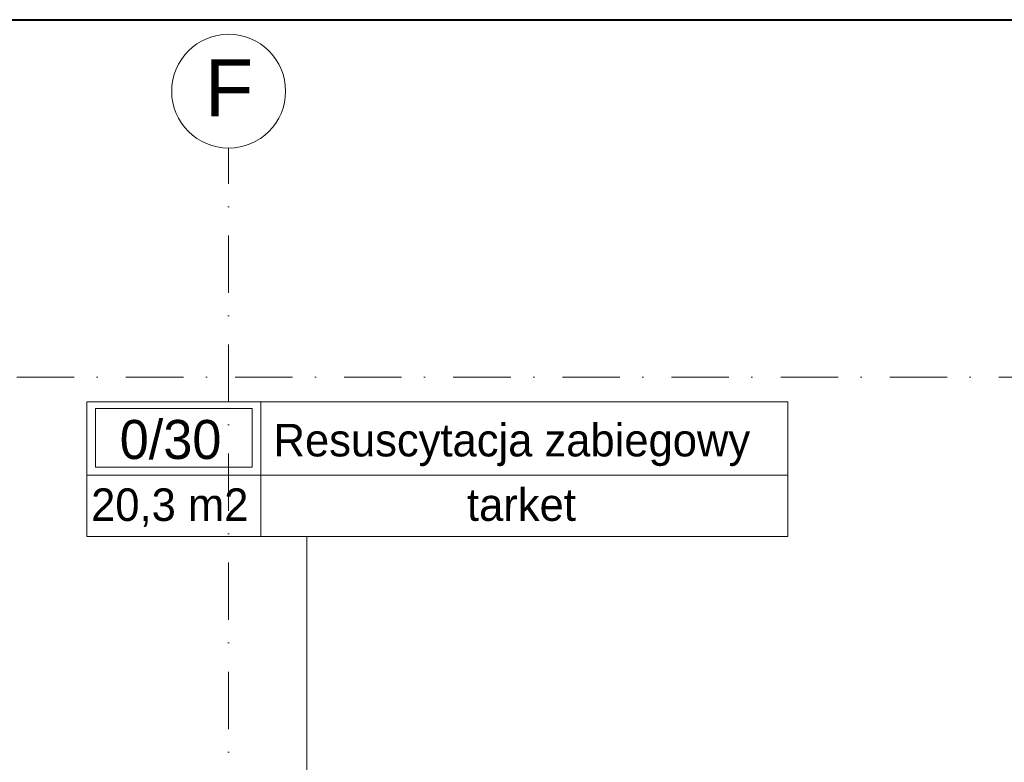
# Model space of a CAD drawing. Header units: millimetres. Extents: x -4612887 to -4536833, y -5457376 to -5415716.
# Tile 125 of 144: x -4582359 to -4576310, y -5420280 to -5415716. Entities that reach past the tile are written whole.
import ezdxf

# ---------------------------------------------------------------- set-up
doc = ezdxf.new("R2010")
doc.units = ezdxf.units.MM
doc.header["$MEASUREMENT"] = 0
doc.linetypes.add('Kropki i Kreski', pattern=[670.277762, 352.777767, -176.388884, 0, -141.111112])
for name, color, linetype, lineweight in [('is_ramka', 100, 'Continuous', 40), ('Linia', 8, 'Continuous', 18), ('Osie', 8, 'Continuous', 18), ('Strefy', 8, 'Continuous', 18)]:
    doc.layers.add(name, color=color, linetype=linetype, lineweight=lineweight)
doc.styles.add('GENERATED_STYLE_1', font='arial.ttf')
doc.styles.add('GENERATED_STYLE_3', font='txt')
doc.styles.add('GENERATED_STYLE_4', font='txt')

# ---------------------------------------------------------------- blocks, each defined once
blk = doc.blocks.new('Linia_20', base_point=(-4580595.6, -5418892.4))
at = {"layer": 'Linia', "linetype": 'Continuous'}
blk.add_hatch(color=256, dxfattribs=at).paths.add_polyline_path([(-4580545.6, -5421523.4), (-4580549.4, -5421504.2), (-4580560.3, -5421488), (-4580576.5, -5421477.2), (-4580595.6, -5421473.4), (-4580614.8, -5421477.2), (-4580631, -5421488), (-4580641.8, -5421504.2), (-4580645.6, -5421523.4), (-4580641.8, -5421542.5), (-4580631, -5421558.7), (-4580614.8, -5421569.6), (-4580595.6, -5421573.4), (-4580576.5, -5421569.6), (-4580560.3, -5421558.7), (-4580549.4, -5421542.5)])
blk.add_line((-4580595.6, -5418892.4), (-4580595.6, -5421473.4), dxfattribs=at)
blk.add_circle((-4580595.6, -5421523.4), 50, dxfattribs=at)

msp = doc.modelspace()

# ---------------------------------------------------------------- linework, layer by layer
at = {"layer": 'is_ramka', "color": 2}
msp.add_lwpolyline([(-4610227.1, -5415716), (-4536832.9, -5415716), (-4536832.9, -5456116), (-4610227.1, -5456116)], close=True, dxfattribs=at)
at = {"layer": 'Osie', "color": 8, "linetype": 'Kropki i Kreski'}
for p, q in [((-4581075.7, -5422757.6), (-4581075.7, -5416506)), ((-4551857, -5417914.1), (-4607179.5, -5417914.1))]:
    msp.add_line(p, q, dxfattribs=at)
at = {"layer": 'Osie', "color": 8, "linetype": 'Continuous'}
msp.add_circle((-4581075.7, -5416155.5), 350, dxfattribs=at)
at = {"layer": 'Osie', "color": 8}
msp.add_arc((-4581075.2, -5416506), 0.5, 90.08173, 180, dxfattribs=at)
at = {"layer": 'Strefy', "color": 8, "linetype": 'Continuous'}
for p, q in [((-4581946.3, -5418064.1), (-4577639.6, -5418064.1)), ((-4581946.3, -5418892.4), (-4581946.3, -5418064.1)), ((-4580877, -5418064.1), (-4580877, -5418892.4)), ((-4577639.6, -5418064.1), (-4577639.6, -5418892.4)), ((-4581892.8, -5418105.6), (-4580930.5, -5418105.6)), ((-4581892.8, -5418467), (-4581892.8, -5418105.6)), ((-4580930.5, -5418105.6), (-4580930.5, -5418467)), ((-4581946.3, -5418515.9), (-4577639.6, -5418515.9)), ((-4580930.5, -5418467), (-4581892.8, -5418467)), ((-4577639.6, -5418892.4), (-4581946.3, -5418892.4))]:
    msp.add_line(p, q, dxfattribs=at)

# ---------------------------------------------------------------- block references
at = {"layer": 'Linia', "color": 8, "linetype": 'Continuous'}
msp.add_blockref('Linia_20', (-4580595.6, -5418892.4), dxfattribs=at)

# ---------------------------------------------------------------- texts
at = {"layer": 'Osie', "color": 8, "linetype": 'Continuous', "insert": (-4581222.9, -5416135.5), "char_height": 350, "attachment_point": 4, "style": 'GENERATED_STYLE_1'}
msp.add_mtext('{F}', dxfattribs=at)
at = {"layer": 'Strefy', "color": 8, "linetype": 'Continuous', "attachment_point": 4}
for s, insert, char_height, style in [('{0/30}', (-4581744.8, -5418297.8), 240, 'GENERATED_STYLE_4'), ('{Resuscytacja zabiegowy}', (-4580799.9, -5418330.4), 200, 'GENERATED_STYLE_3'), ('{tarket}', (-4579611.2, -5418697.8), 200, 'GENERATED_STYLE_3'), ('{20,3 m2}', (-4581920.8, -5418715.5), 200, 'GENERATED_STYLE_3')]:
    msp.add_mtext(s, dxfattribs=dict(at, insert=insert, char_height=char_height, style=style))

doc.saveas('drawing.dxf')
